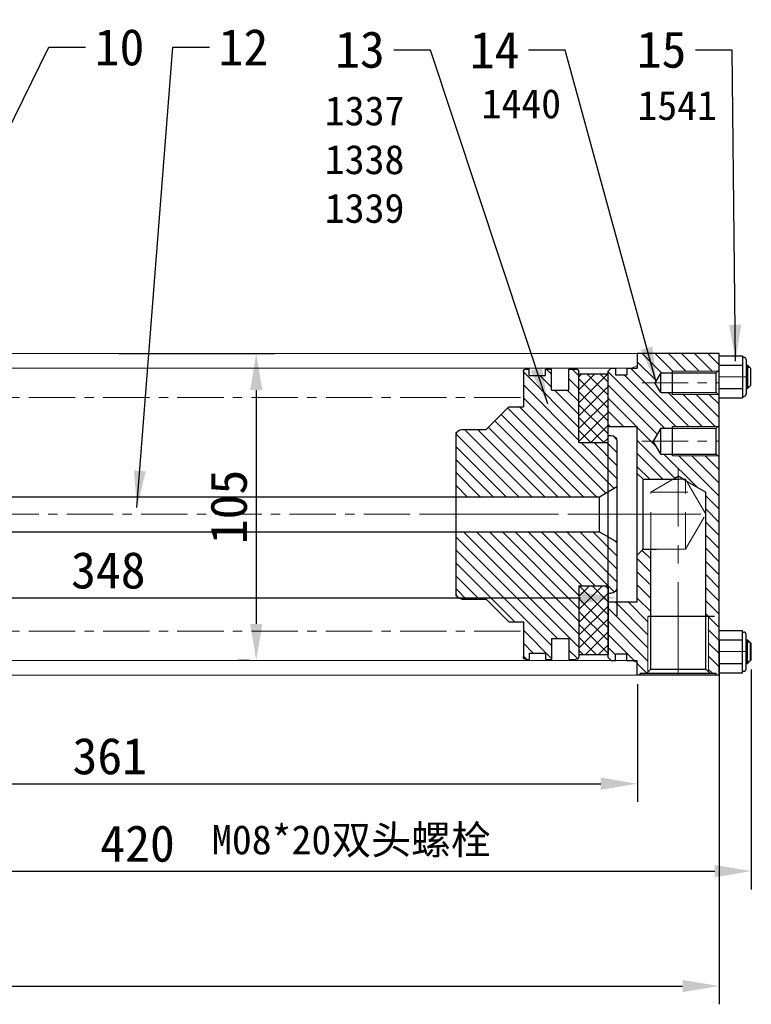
# Model space of a CAD drawing. Header units: millimetres. Extents: x -659 to 2367, y 7246 to 8205.
# Tile 4 of 6: x 156 to 407, y 7662 to 7999. Entities that reach past the tile are written whole.
import ezdxf

# ---------------------------------------------------------------- set-up
doc = ezdxf.new("R2010")
doc.units = ezdxf.units.MM
doc.header["$MEASUREMENT"] = 0
doc.linetypes.add('CENTER', pattern=[50.8, 31.75, -6.35, 6.35, -6.35])
doc.linetypes.add('DASHED', pattern=[19.05, 12.7, -6.35])
doc.layers.get('Defpoints').update_dxf_attribs({"lineweight": 25})
for name, color, linetype, lineweight in [('图层1', 7, 'Continuous', 25), ('图层2', 3, 'CENTER', 13), ('图层3', 2, 'Continuous', 13), ('图层5', 5, 'DASHED', 13), ('图层7', 4, 'Continuous', 13)]:
    doc.layers.add(name, color=color, linetype=linetype, lineweight=lineweight)
doc.dimstyles.new('ISO-25', dxfattribs={"dimscale": 2, "dimtxt": 2.5, "dimasz": 2.5, "dimexe": 1.25, "dimexo": 0.625, "dimtad": 1, "dimtxsty": 'Standard', "dimcen": 2.5, "dimadec": 0, "dimazin": 0, "dimtfac": 1, "dimtmove": 0, "dimatfit": 3, "dimfxl": 0, "dimarcsym": 0})

# ---------------------------------------------------------------- blocks, each defined once
blk = doc.blocks.new('100小活塞')
at = {"layer": '图层7'}
h = blk.add_hatch(dxfattribs=at)
h.set_pattern_fill('ANSI31', color=256, scale=25, style=0)
h.paths.add_polyline_path([(414.85, -482.92), (420.85, -479.46), (420.85, -463.92, 0.414214), (418.85, -461.92), (417.85, -461.92), (417.85, -464.42), (407.85, -464.42), (407.85, -440.22, 0.414214), (406.85, -439.22), (404.45, -439.22), (404.45, -446.42), (398.45, -446.42), (398.45, -439.22), (396.45, -439.22), (396.45, -441.42), (390.85, -441.42), (390.85, -439.22), (389.85, -439.22, 0.414214), (388.85, -440.22), (388.85, -452.17), (383.85, -452.17), (376.1, -459.92), (367.85, -459.92, 0.414214), (365.85, -461.92), (365.85, -482.92)])
h.paths.add_polyline_path([(407.85, -513.42), (417.85, -513.42), (417.85, -515.92), (418.85, -515.92, 0.414214), (420.85, -513.92), (420.85, -498.39), (414.85, -494.92), (365.85, -494.92), (365.85, -515.92, 0.414214), (367.85, -517.92), (376.1, -517.92), (383.85, -525.67), (388.85, -525.67), (388.85, -537.62, 0.414214), (389.85, -538.62), (390.85, -538.62), (390.85, -536.42), (396.45, -536.42), (396.45, -538.62), (398.45, -538.62), (398.45, -531.42), (404.45, -531.42), (404.45, -538.62), (406.85, -538.62, 0.414214), (407.85, -537.62)])
h.paths.add_polyline_path([(416.39, -500.17), (419.3, -500.17), (419.3, -503.92), (416.39, -503.92)], flags=24)
h.paths.add_polyline_path([(386.35, -505.93), (404.26, -505.93), (404.26, -509.68), (386.35, -509.68)], flags=24)
at = {"layer": '图层1'}
for p, q in [((388.85, -452.17), (388.85, -440.22)), ((389.85, -439.22), (390.85, -439.22)), ((390.85, -441.42), (390.85, -439.22)), ((396.45, -439.22), (398.45, -439.22)), ((396.45, -441.42), (396.45, -439.22)), ((398.45, -446.42), (398.45, -439.22)), ((404.45, -439.22), (406.85, -439.22)), ((404.45, -446.42), (404.45, -439.22)), ((407.85, -464.42), (407.85, -440.22)), ((390.85, -441.42), (396.45, -441.42)), ((398.45, -446.42), (404.45, -446.42)), ((383.85, -452.17), (376.1, -459.92)), ((383.85, -452.17), (388.85, -452.17)), ((367.85, -459.92), (376.1, -459.92)), ((365.85, -461.92), (365.85, -515.92)), ((407.85, -464.42), (417.85, -464.42)), ((417.85, -461.92), (417.85, -464.42)), ((417.85, -461.92), (418.85, -461.92)), ((420.85, -513.92), (420.85, -463.92)), ((414.85, -482.92), (420.85, -479.46)), ((365.85, -482.92), (414.85, -482.92)), ((414.85, -482.92), (414.85, -494.92)), ((365.85, -494.92), (414.85, -494.92)), ((414.85, -494.92), (420.85, -498.39)), ((407.85, -513.42), (407.85, -537.62)), ((407.85, -513.42), (417.85, -513.42)), ((417.85, -513.42), (417.85, -515.92)), ((367.85, -517.92), (376.1, -517.92)), ((383.85, -525.67), (376.1, -517.92)), ((417.85, -515.92), (418.85, -515.92)), ((383.85, -525.67), (388.85, -525.67)), ((388.85, -537.62), (388.85, -525.67)), ((398.45, -531.42), (398.45, -538.62)), ((398.45, -531.42), (404.45, -531.42)), ((404.45, -531.42), (404.45, -538.62)), ((389.85, -538.62), (390.85, -538.62)), ((390.85, -536.42), (390.85, -538.62)), ((390.85, -536.42), (396.45, -536.42)), ((396.45, -536.42), (396.45, -538.62)), ((396.45, -538.62), (398.45, -538.62)), ((404.45, -538.62), (406.85, -538.62))]:
    blk.add_line(p, q, dxfattribs=at)
for centre, radius, start, end in [((389.85, -440.22), 1, 90, 180), ((406.85, -440.22), 1, 0, 90), ((367.85, -461.92), 2, 90, 180), ((418.85, -463.92), 2, 0, 90), ((418.85, -513.92), 2, 270, 0), ((367.85, -515.92), 2, 180, 270), ((389.85, -537.62), 1, 180, 270), ((406.85, -537.62), 1, 270, 0)]:
    blk.add_arc(centre, radius, start, end, dxfattribs=at)
at = {"layer": '图层2'}
blk.add_line((354.09, -488.92), (431.88, -488.92), dxfattribs=at)
blk = doc.blocks.new('100-110后法兰')
at = {"layer": '图层7'}
h = blk.add_hatch(dxfattribs=at)
h.set_pattern_fill('ANSI31', color=256, style=0)
h.set_pattern_definition([(45, (0, -256.906), (-2.245064, 2.245064), [])])
h.paths.add_polyline_path([(676.57, -497.67), (676.07, -497.17), (673.97, -497.17), (673.97, -496.67), (672.97, -496.67), (672.97, -501.67), (669.37, -501.67), (669.37, -503.97), (665.47, -503.97), (665.47, -501.67), (663.97, -501.67), (662.97, -502.67), (662.97, -521.67), (672.97, -521.67), (672.97, -537.67), (674.97, -539.67), (677.57, -539.67), (677.57, -516.67), (676.57, -516.67)])
h.paths.add_polyline_path([(700.97, -496.67), (699.97, -496.67), (699.97, -497.17), (697.87, -497.17), (697.37, -497.67), (697.37, -516.67), (696.37, -516.67), (696.37, -551.67), (700.97, -551.67)])
h.paths.add_polyline_path([(672.97, -581.67), (662.97, -581.67), (662.97, -600.67), (663.97, -601.67), (665.47, -601.67), (665.47, -599.37), (669.37, -599.37), (669.37, -601.67), (672.97, -601.67), (672.97, -606.67), (700.97, -606.67), (700.97, -601.07), (700.57, -600.67), (684.97, -600.67), (684.97, -600.07), (680.97, -600.07), (679, -596.67), (680.97, -593.27), (684.97, -593.27), (684.97, -592.67), (700.57, -592.67), (700.97, -592.27), (700.97, -582.07), (700.57, -581.67), (684.97, -581.67), (684.97, -581.07), (680.97, -581.07), (678.43, -576.67), (680.97, -572.27), (684.97, -572.27), (684.97, -571.67), (700.57, -571.67), (700.97, -571.27), (700.97, -551.67), (696.37, -551.67), (696.37, -559.24), (689.81, -563.03), (689.44, -563.67), (688.7, -563.67), (686.97, -564.67), (685.24, -563.67), (674.97, -563.67), (672.97, -565.67)])
h.paths.add_polyline_path([(689.76, -563.53), (696.18, -563.53), (696.18, -568.78), (689.76, -568.78)], flags=24)
h.paths.add_polyline_path([(687.47, -581.16), (694.47, -581.16), (694.47, -586.41), (687.47, -586.41)], flags=25)
at = {"layer": '图层1'}
for p, q in [((672.97, -496.67), (672.97, -501.67)), ((700.97, -496.67), (672.97, -496.67)), ((673.97, -496.67), (673.97, -497.17)), ((699.97, -497.17), (673.97, -497.17)), ((676.07, -497.17), (677.57, -498.67)), ((697.87, -497.17), (696.37, -498.67)), ((699.97, -496.67), (699.97, -497.17)), ((700.97, -496.67), (700.97, -606.67)), ((662.97, -502.67), (663.97, -501.67)), ((663.97, -501.67), (665.47, -501.67)), ((665.47, -501.67), (665.47, -503.97)), ((669.37, -501.67), (672.97, -501.67)), ((669.37, -501.67), (669.37, -503.97)), ((677.57, -498.67), (677.57, -539.67)), ((677.57, -498.67), (696.37, -498.67)), ((696.37, -498.67), (696.37, -559.24)), ((662.97, -502.67), (662.97, -600.67)), ((665.47, -503.97), (669.37, -503.97)), ((699.37, -516.67), (676.57, -516.67)), ((662.97, -521.67), (672.97, -521.67)), ((672.97, -521.67), (672.97, -581.67)), ((674.97, -539.67), (672.97, -537.67)), ((674.97, -539.67), (674.97, -563.67)), ((674.97, -539.67), (679.57, -539.67)), ((689.81, -563.03), (696.37, -559.24)), ((674.97, -563.67), (672.97, -565.67)), ((674.97, -563.67), (687.24, -563.67)), ((685.24, -563.67), (686.97, -564.67)), ((688.7, -563.67), (686.97, -564.67)), ((688.7, -563.67), (689.44, -563.67)), ((689.81, -563.03), (689.44, -563.67)), ((689.44, -563.24), (689.44, -563.67)), ((680.97, -572.27), (678.43, -576.67)), ((680.97, -572.27), (680.97, -581.07)), ((680.97, -572.27), (699.97, -572.27)), ((684.97, -571.67), (684.97, -581.67)), ((699.97, -572.27), (700.97, -571.27)), ((699.97, -572.27), (699.97, -581.07)), ((680.97, -581.07), (678.43, -576.67)), ((662.97, -581.67), (672.97, -581.67)), ((680.97, -581.07), (699.97, -581.07)), ((699.97, -581.07), (700.97, -582.07)), ((684.97, -592.67), (684.97, -600.67)), ((699.97, -593.27), (700.97, -592.27)), ((680.97, -593.27), (679, -596.67)), ((680.97, -593.27), (699.97, -593.27)), ((680.97, -593.27), (680.97, -600.07)), ((699.97, -593.27), (699.97, -600.07)), ((665.47, -599.37), (669.37, -599.37)), ((665.47, -601.67), (665.47, -599.37)), ((669.37, -601.67), (669.37, -599.37)), ((680.97, -600.07), (679, -596.67)), ((662.97, -600.67), (663.97, -601.67)), ((663.97, -601.67), (665.47, -601.67)), ((669.37, -601.67), (672.97, -601.67)), ((672.97, -606.67), (672.97, -601.67)), ((680.97, -600.07), (699.97, -600.07)), ((699.97, -600.07), (700.97, -601.07)), ((700.97, -606.67), (672.97, -606.67))]:
    blk.add_line(p, q, dxfattribs=at)
at = {"layer": '图层2'}
for p, q in [((686.97, -496.67), (686.97, -567.5)), ((662.97, -551.67), (700.97, -551.67))]:
    blk.add_line(p, q, dxfattribs=at)
at = {"layer": '图层2', "ltscale": 0.5}
for p, q in [((674.47, -576.67), (700.97, -576.67)), ((674.47, -596.67), (700.97, -596.67))]:
    blk.add_line(p, q, dxfattribs=at)
at = {"layer": '图层5'}
for p, q in [((677.57, -539.67), (677.57, -559.24)), ((677.57, -539.67), (689.44, -539.67)), ((689.44, -539.67), (689.44, -563.24)), ((689.44, -539.67), (696.37, -551.67)), ((696.37, -551.67), (689.81, -563.03)), ((677.57, -559.24), (685.24, -563.67)), ((677.57, -559.24), (696.37, -559.24)), ((685.24, -563.67), (688.7, -563.67)), ((688.7, -563.67), (689.81, -563.03))]:
    blk.add_line(p, q, dxfattribs=at)
at = {"layer": '图层7'}
for p, q in [((676.57, -497.67), (676.57, -516.67)), ((697.37, -497.67), (697.37, -516.67)), ((684.97, -571.67), (700.57, -571.67)), ((684.97, -581.67), (700.57, -581.67)), ((684.97, -592.67), (700.57, -592.67)), ((684.97, -600.67), (700.57, -600.67))]:
    blk.add_line(p, q, dxfattribs=at)
blk = doc.blocks.new('*D56')
at = {"layer": 'Defpoints', "color": 0, "transparency": 16777216}
for p in [(6.62, 7774.55), (367.62, 7774.55), (367.62, 7737.37)]:
    blk.add_point(p, dxfattribs=at)
at = {"layer": '图层3', "color": 0, "lineweight": -2, "transparency": 16777216}
for p, q in [((6.62, 7771.43), (6.62, 7731.12)), ((367.62, 7771.43), (367.62, 7731.12)), ((19.12, 7737.37), (355.12, 7737.37))]:
    blk.add_line(p, q, dxfattribs=at)
at = {"layer": '图层3', "color": 0, "transparency": 16777216}
for points in [[(19.12, 7739.46), (19.12, 7735.29), (6.62, 7737.37)], [(355.12, 7735.29), (355.12, 7739.46), (367.62, 7737.37)]]:
    blk.add_solid(points, dxfattribs=at)
at = {"layer": '图层3', "color": 0, "transparency": 16777216, "insert": (187.12, 7746.75), "char_height": 12.5, "attachment_point": 5}
blk.add_mtext('361', dxfattribs=at)
blk = doc.blocks.new('*D57')
at = {"layer": 'Defpoints', "color": 0, "transparency": 16777216}
for p in [(12.62, 7825.89), (360.62, 7820.09), (360.62, 7800.95)]:
    blk.add_point(p, dxfattribs=at)
at = {"layer": '图层3', "color": 0, "lineweight": -2, "transparency": 16777216}
for p, q in [((12.62, 7822.76), (12.62, 7794.7)), ((360.62, 7816.96), (360.62, 7794.7)), ((25.12, 7800.95), (348.12, 7800.95))]:
    blk.add_line(p, q, dxfattribs=at)
at = {"layer": '图层3', "color": 0, "transparency": 16777216}
for points in [[(25.12, 7803.03), (25.12, 7798.86), (12.62, 7800.95)], [(348.12, 7798.86), (348.12, 7803.03), (360.62, 7800.95)]]:
    blk.add_solid(points, dxfattribs=at)
at = {"layer": '图层3', "color": 0, "transparency": 16777216, "insert": (186.62, 7810.32), "char_height": 12.5, "attachment_point": 5}
blk.add_mtext('348', dxfattribs=at)
blk = doc.blocks.new('*D58')
at = {"layer": 'Defpoints', "color": 0, "transparency": 16777216}
for p in [(406.62, 7779.55), (-13.38, 7774.55), (406.62, 7707.46)]:
    blk.add_point(p, dxfattribs=at)
at = {"layer": '图层3', "color": 0, "lineweight": -2, "transparency": 16777216}
for p, q in [((406.62, 7776.43), (406.62, 7701.21)), ((-13.38, 7771.43), (-13.38, 7701.21)), ((-0.88, 7707.46), (394.12, 7707.46))]:
    blk.add_line(p, q, dxfattribs=at)
at = {"layer": '图层3', "color": 0, "transparency": 16777216}
for points in [[(-0.88, 7709.54), (-0.88, 7705.37), (-13.38, 7707.46)], [(394.12, 7705.37), (394.12, 7709.54), (406.62, 7707.46)]]:
    blk.add_solid(points, dxfattribs=at)
at = {"layer": '图层3', "color": 0, "transparency": 16777216, "insert": (196.62, 7716.83), "char_height": 12.5, "attachment_point": 5}
blk.add_mtext('420', dxfattribs=at)
blk = doc.blocks.new('*D75')
at = {"layer": 'Defpoints', "color": 0, "transparency": 16777216}
for p in [(187.12, 7884.55), (237.23, 7779.55), (238.01, 7779.55)]:
    blk.add_point(p, dxfattribs=at)
at = {"layer": '图层7', "color": 0, "lineweight": -2, "transparency": 16777216}
for p, q in [((190.24, 7884.55), (243.48, 7884.55)), ((237.23, 7872.05), (237.23, 7792.05)), ((234.89, 7779.55), (230.98, 7779.55))]:
    blk.add_line(p, q, dxfattribs=at)
at = {"layer": '图层7', "color": 0, "transparency": 16777216}
for points in [[(235.15, 7872.05), (239.32, 7872.05), (237.23, 7884.55)], [(235.15, 7792.05), (239.32, 7792.05), (237.23, 7779.55)]]:
    blk.add_solid(points, dxfattribs=at)
at = {"layer": '图层7', "color": 0, "transparency": 16777216, "insert": (227.86, 7832.05), "char_height": 12.5, "attachment_point": 5, "rotation": 90}
blk.add_mtext('105', dxfattribs=at)
blk = doc.blocks.new('*D80')
at = {"layer": 'Defpoints', "color": 0, "transparency": 16777216}
for p in [(-218.38, 7793.55), (395.62, 7789.75), (395.62, 7668.15)]:
    blk.add_point(p, dxfattribs=at)
at = {"layer": '图层7', "color": 0, "lineweight": -2, "transparency": 16777216}
for p, q in [((-218.38, 7790.43), (-218.38, 7661.9)), ((395.62, 7786.63), (395.62, 7661.9)), ((-205.88, 7668.15), (383.12, 7668.15))]:
    blk.add_line(p, q, dxfattribs=at)
at = {"layer": '图层7', "color": 0, "transparency": 16777216}
for points in [[(-205.88, 7670.23), (-205.88, 7666.07), (-218.38, 7668.15)], [(383.12, 7670.23), (383.12, 7666.07), (395.62, 7668.15)]]:
    blk.add_solid(points, dxfattribs=at)
at = {"layer": '图层7', "color": 0, "transparency": 16777216, "insert": (88.62, 7677.52), "char_height": 12.5, "attachment_point": 5}
blk.add_mtext('614', dxfattribs=at)

msp = doc.modelspace()

# ---------------------------------------------------------------- hatches: boundary and pattern name
at = {"layer": '图层7'}
h = msp.add_hatch(dxfattribs=at)
h.set_pattern_fill('ANSI37', color=256, scale=25)
h.set_pattern_definition([(225, (-598.4692, 7801.0656), (2.209709, -2.209709), []), (315, (-598.4692, 7801.0656), (2.209709, 2.209709), [])])
h.paths.add_polyline_path([(357.617, 7781.551), (347.617, 7781.551), (347.617, 7805.051), (357.617, 7805.051)])
h.paths.add_polyline_path([(357.617, 7854.051), (347.617, 7854.051), (347.617, 7877.551), (357.617, 7877.551)])

# ---------------------------------------------------------------- linework, layer by layer
at = {"layer": '图层1'}
for p, q in [((395.617, 7883.751), (403.617, 7883.751)), ((403.617, 7883.751), (403.617, 7869.351)), ((403.617, 7883.251), (404.017, 7883.251)), ((404.817, 7882.451), (404.817, 7870.651)), ((395.617, 7880.551), (403.617, 7880.551)), ((404.817, 7880.551), (405.317, 7880.551)), ((405.317, 7880.551), (405.317, 7872.551)), ((405.317, 7880.551), (406.317, 7879.551)), ((406.317, 7879.551), (406.317, 7873.551)), ((347.617, 7877.551), (357.617, 7877.551)), ((395.617, 7872.551), (403.617, 7872.551)), ((404.817, 7872.551), (405.317, 7872.551)), ((406.317, 7873.551), (405.317, 7872.551)), ((395.617, 7869.351), (403.617, 7869.351)), ((403.617, 7869.851), (404.017, 7869.851)), ((305.617, 7801.551), (305.617, 7857.551)), ((15.88, 7835.551), (305.617, 7835.551)), ((15.88, 7823.551), (305.617, 7823.551)), ((357.617, 7805.051), (357.617, 7781.551)), ((357.617, 7781.551), (357.617, 7805.051)), ((395.617, 7789.751), (403.617, 7789.751)), ((403.617, 7775.351), (403.617, 7789.751)), ((403.617, 7789.251), (404.017, 7789.251)), ((404.817, 7776.651), (404.817, 7788.451)), ((395.617, 7786.551), (403.617, 7786.551)), ((404.817, 7786.551), (405.317, 7786.551)), ((406.317, 7785.551), (405.317, 7786.551)), ((405.317, 7778.551), (405.317, 7786.551)), ((406.317, 7779.551), (406.317, 7785.551)), ((406.617, 7779.551), (406.617, 7785.551)), ((347.617, 7781.551), (357.617, 7781.551)), ((395.617, 7778.551), (403.617, 7778.551)), ((404.817, 7778.551), (405.317, 7778.551)), ((405.317, 7778.551), (406.317, 7779.551)), ((395.617, 7775.351), (403.617, 7775.351)), ((403.617, 7775.851), (404.017, 7775.851))]:
    msp.add_line(p, q, dxfattribs=at)
for centre, start, end in [((404.017, 7882.451), 0, 90), ((404.017, 7870.651), 270, 0), ((404.017, 7788.451), 0, 90), ((404.017, 7776.651), 270, 0)]:
    msp.add_arc(centre, 0.8, start, end, dxfattribs=at)
at = {"layer": '图层2', "ltscale": 0.3}
for p, q in [((395.617, 7876.551), (406.317, 7876.551)), ((395.617, 7782.551), (406.317, 7782.551))]:
    msp.add_line(p, q, dxfattribs=at)
at = {"layer": '图层2', "ltscale": 0.5}
for p, q in [((108.617, 7869.551), (328.617, 7869.551)), ((-259.383, 7829.551), (364.117, 7829.551)), ((108.617, 7789.551), (328.617, 7789.551))]:
    msp.add_line(p, q, dxfattribs=at)
at = {"layer": '图层7'}
for p, q in [((6.617, 7884.551), (367.617, 7884.551)), ((367.617, 7880.279), (367.617, 7884.551)), ((110.406, 7879.551), (365.617, 7879.551)), ((365.617, 7879.551), (367.617, 7880.279)), ((404.817, 7879.801), (406.067, 7879.801)), ((404.817, 7873.301), (406.067, 7873.301)), ((404.817, 7785.801), (406.067, 7785.801)), ((110.406, 7779.551), (365.617, 7779.551)), ((365.617, 7779.551), (367.617, 7778.823)), ((367.617, 7778.823), (367.617, 7774.551)), ((404.817, 7779.301), (406.067, 7779.301)), ((6.617, 7774.551), (367.617, 7774.551))]:
    msp.add_line(p, q, dxfattribs=at)

# ---------------------------------------------------------------- block references
at = {"layer": '图层1', "xscale": -1, "rotation": 180}
msp.add_blockref('100-110后法兰', (-305.351, 7277.883), dxfattribs=at)
at = {"layer": '图层7', "xscale": -1, "rotation": 180}
msp.add_blockref('100小活塞', (-60.228, 7340.627), dxfattribs=at)

# ---------------------------------------------------------------- texts
at = {"layer": '图层3', "char_height": 12.5}
for s, insert, attachment_point in [('13', (281.2, 7982.124), 9), ('14', (327.308, 7982.124), 9), ('15', (384.418, 7982.124), 9), ('10', (181.938, 7995.624), 1), ('12', (224.344, 7995.624), 1)]:
    msp.add_mtext(s, dxfattribs=dict(at, insert=insert, attachment_point=attachment_point))
at = {"layer": '图层3', "char_height": 10, "attachment_point": 1}
for s, insert, width in [('1440', (314.316, 7975.027), 99.24121), ('1541', (367.666, 7974.429), 99.24121), ('1337\\P1338\\P1339', (260.704, 7972.593), 37.18861), ('{\\f宋体|b0|i0|c134|p54;M08*20双头螺栓}', (222.093, 7723.207), 195.24117)]:
    msp.add_mtext(s, dxfattribs=dict(at, insert=insert, width=width))

# ---------------------------------------------------------------- dimensions: what is measured, and where the dimension line sits
at = {"layer": '图层3'}
for base, p1, p2, picture, middle in [((360.617, 7800.946), (12.617, 7825.89), (360.617, 7820.087), '*D57', (186.617, 7810.321)), ((406.617, 7707.456), (-13.383, 7774.551), (406.617, 7779.551), '*D58', (196.617, 7716.831)), ((367.617, 7737.374), (6.617, 7774.551), (367.617, 7774.551), '*D56', (187.117, 7746.749))]:
    dim = msp.add_linear_dim(base=base, p1=p1, p2=p2, dimstyle='ISO-25', override={"dimscale": 5}, dxfattribs=at)
    dim.commit()
    dim.dimension.update_dxf_attribs({"geometry": picture, "text_midpoint": middle})
at = {"layer": '图层7'}
dim = msp.add_linear_dim(base=(237.234, 7779.551), p1=(187.117, 7884.551), p2=(238.011, 7779.551), angle=90, dimstyle='ISO-25', override={"dimscale": 5}, dxfattribs=at)
dim.commit()
dim.dimension.update_dxf_attribs({"geometry": '*D75', "text_midpoint": (227.859, 7832.051)})
dim = msp.add_linear_dim(base=(395.617, 7668.149), p1=(-218.383, 7793.551), p2=(395.617, 7789.751), dimstyle='ISO-25', override={"dimscale": 5}, dxfattribs=at)
dim.commit()
dim.dimension.update_dxf_attribs({"geometry": '*D80', "text_midpoint": (88.617, 7677.524)})

# ---------------------------------------------------------------- leaders
at = {"layer": '图层3', "annotation_type": 0, "has_hookline": 1}
for points, hookline_direction, text_width in [([(107.502, 7870.062), (166.313, 7989.374), (178.813, 7989.374)], 0, 14.583), ([(196.42, 7831.918), (208.719, 7989.374), (221.219, 7989.374)], 0, 16.667), ([(336.989, 7867.371), (296.825, 7988.374), (284.325, 7988.374)], 1, 16.667), ([(374.142, 7874.322), (342.933, 7988.374), (330.433, 7988.374)], 1, 16.667), ([(401.232, 7881.871), (400.043, 7988.374), (387.543, 7988.374)], 1, 16.667)]:
    msp.add_leader(points, dimstyle='ISO-25', override={"dimscale": 5, "dimgap": 0.625, "dimtad": 0}, dxfattribs=dict(at, hookline_direction=hookline_direction, text_width=text_width))

doc.saveas('drawing.dxf')
